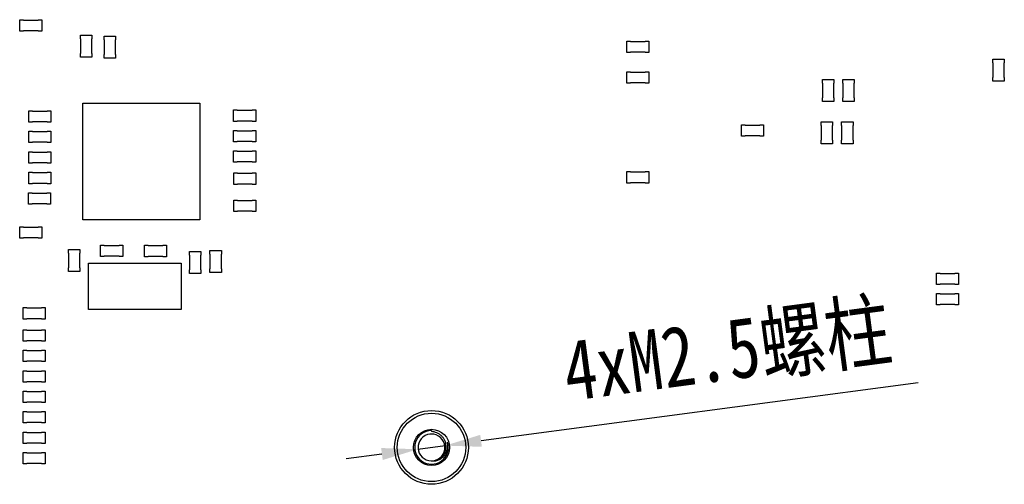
# Model space of a CAD drawing. Header units: millimetres. Extents: x 693 to 1326, y -348 to -145.
# Tile 4 of 8: x 1133 to 1206, y -285 to -250. Entities that reach past the tile are written whole.
import ezdxf

# ---------------------------------------------------------------- set-up
doc = ezdxf.new("R2010")
doc.units = ezdxf.units.MM
doc.header["$LTSCALE"] = 30.734
doc.header["$PDMODE"] = 3
doc.header["$PDSIZE"] = 0.3125
doc.layers.get('0').update_dxf_attribs({"linetype": 'CONTINUOUS'})
doc.layers.get('Defpoints').update_dxf_attribs({"linetype": 'CONTINUOUS'})
doc.layers.add('Dim', color=6, linetype='CONTINUOUS', lineweight=13)
doc.styles.get("Standard").update_dxf_attribs({"font": 'simsun.ttc', "width": 0.8})
doc.dimstyles.new('ISO-25_WS', dxfattribs={"dimscale": 1.8, "dimtxt": 2.5, "dimasz": 1.5, "dimexe": 1.25, "dimexo": 0.625, "dimtad": 1, "dimdsep": 46, "dimtxsty": 'STANDARD', "dimcen": 2.5, "dimadec": 0, "dimazin": 0, "dimtfac": 1, "dimtmove": 0, "dimatfit": 3, "dimfxl": 1, "dimtolj": 1, "dimtzin": 0, "dimarcsym": 0})

# ---------------------------------------------------------------- blocks, each defined once
blk = doc.blocks.new('*D164')
at = {"layer": 'Defpoints', "color": 0}
for p in [(1162.54, -282.213), (1164.572, -281.942)]:
    blk.add_point(p, dxfattribs=at)
at = {"layer": 'Dim', "color": 0, "lineweight": -2}
for p, q in [((1199.803, -277.253), (1167.248, -281.586)), ((1162.54, -282.213), (1164.572, -281.942)), ((1159.863, -282.569), (1157.187, -282.925))]:
    blk.add_line(p, q, dxfattribs=at)
at = {"layer": 'Dim', "color": 0}
for points in [[(1167.189, -281.14), (1167.308, -282.032), (1164.572, -281.942)], [(1159.923, -283.015), (1159.804, -282.123), (1162.54, -282.213)]]:
    blk.add_solid(points, dxfattribs=at)
at = {"layer": 'Dim', "color": 0, "insert": (1185.61, -275.027), "char_height": 4.5, "attachment_point": 5, "rotation": 7.5812}
blk.add_mtext('\\A1;4xM2.5螺柱', dxfattribs=at)

msp = doc.modelspace()

# ---------------------------------------------------------------- linework, layer by layer
at = {"color": 7, "linetype": 'Continuous'}
for p, q in [((1132.877, -251.044), (1132.877, -250.194)), ((1132.877, -250.194), (1133.152, -250.194)), ((1133.152, -250.194), (1133.152, -250.219)), ((1133.152, -250.219), (1134.248, -250.219)), ((1134.248, -250.219), (1134.248, -250.194)), ((1134.248, -250.194), (1134.523, -250.194)), ((1134.523, -250.194), (1134.523, -251.044)), ((1133.152, -251.044), (1132.877, -251.044)), ((1133.152, -251.019), (1133.152, -251.044)), ((1134.248, -251.019), (1133.152, -251.019)), ((1134.248, -251.044), (1134.248, -251.019)), ((1134.523, -251.044), (1134.248, -251.044)), ((1137.398, -251.624), (1137.398, -251.349)), ((1137.398, -251.349), (1138.248, -251.349)), ((1138.248, -251.349), (1138.248, -251.624)), ((1139.168, -251.687), (1139.168, -251.412)), ((1139.168, -251.412), (1140.018, -251.412)), ((1140.018, -251.412), (1140.018, -251.687)), ((1137.423, -251.624), (1137.398, -251.624)), ((1137.423, -252.72), (1137.423, -251.624)), ((1138.223, -251.624), (1138.223, -252.72)), ((1138.248, -251.624), (1138.223, -251.624)), ((1139.193, -251.687), (1139.168, -251.687)), ((1139.193, -252.784), (1139.193, -251.687)), ((1139.993, -251.687), (1139.993, -252.784)), ((1140.018, -251.687), (1139.993, -251.687)), ((1178.103, -252.644), (1178.103, -251.794)), ((1178.103, -251.794), (1178.378, -251.794)), ((1178.378, -251.794), (1178.378, -251.819)), ((1178.378, -251.819), (1179.475, -251.819)), ((1179.475, -251.819), (1179.475, -251.794)), ((1179.475, -251.794), (1179.75, -251.794)), ((1179.75, -251.794), (1179.75, -252.644)), ((1137.398, -252.995), (1137.398, -252.72)), ((1137.398, -252.72), (1137.423, -252.72)), ((1138.248, -252.995), (1137.398, -252.995)), ((1138.223, -252.72), (1138.248, -252.72)), ((1138.248, -252.72), (1138.248, -252.995)), ((1139.168, -253.059), (1139.168, -252.784)), ((1139.168, -252.784), (1139.193, -252.784)), ((1140.018, -253.059), (1139.168, -253.059)), ((1139.993, -252.784), (1140.018, -252.784)), ((1140.018, -252.784), (1140.018, -253.059)), ((1178.378, -252.644), (1178.103, -252.644)), ((1178.378, -252.619), (1178.378, -252.644)), ((1179.475, -252.619), (1178.378, -252.619)), ((1179.475, -252.644), (1179.475, -252.619)), ((1179.75, -252.644), (1179.475, -252.644)), ((1205.38, -253.13), (1206.23, -253.13)), ((1205.38, -253.405), (1205.38, -253.13)), ((1205.405, -253.405), (1205.38, -253.405)), ((1205.405, -254.501), (1205.405, -253.405)), ((1206.23, -253.405), (1206.205, -253.405)), ((1206.205, -253.405), (1206.205, -254.501)), ((1206.23, -253.13), (1206.23, -253.405)), ((1178.103, -254.93), (1178.103, -254.08)), ((1178.103, -254.08), (1178.378, -254.08)), ((1178.378, -254.08), (1178.378, -254.105)), ((1178.378, -254.105), (1179.475, -254.105)), ((1179.475, -254.105), (1179.475, -254.08)), ((1179.475, -254.08), (1179.75, -254.08)), ((1179.75, -254.08), (1179.75, -254.93)), ((1205.38, -254.501), (1205.405, -254.501)), ((1205.38, -254.776), (1205.38, -254.501)), ((1206.205, -254.501), (1206.23, -254.501)), ((1206.23, -254.501), (1206.23, -254.776)), ((1178.378, -254.93), (1178.103, -254.93)), ((1178.378, -254.905), (1178.378, -254.93)), ((1179.475, -254.905), (1178.378, -254.905)), ((1179.475, -254.93), (1179.475, -254.905)), ((1179.75, -254.93), (1179.475, -254.93)), ((1192.674, -254.925), (1192.674, -254.65)), ((1192.674, -254.65), (1193.524, -254.65)), ((1192.699, -254.925), (1192.674, -254.925)), ((1192.699, -256.022), (1192.699, -254.925)), ((1193.499, -254.925), (1193.499, -256.022)), ((1193.524, -254.925), (1193.499, -254.925)), ((1193.524, -254.65), (1193.524, -254.925)), ((1194.198, -254.65), (1195.048, -254.65)), ((1194.198, -254.925), (1194.198, -254.65)), ((1194.223, -254.925), (1194.198, -254.925)), ((1194.223, -256.021), (1194.223, -254.925)), ((1195.048, -254.925), (1195.023, -254.925)), ((1195.023, -254.925), (1195.023, -256.021)), ((1195.048, -254.65), (1195.048, -254.925)), ((1206.23, -254.776), (1205.38, -254.776)), ((1137.588, -265.107), (1137.588, -256.407)), ((1137.588, -256.407), (1146.288, -256.407)), ((1146.288, -256.407), (1146.288, -265.107)), ((1192.674, -256.297), (1192.674, -256.022)), ((1192.674, -256.022), (1192.699, -256.022)), ((1193.524, -256.297), (1192.674, -256.297)), ((1193.499, -256.022), (1193.524, -256.022)), ((1193.524, -256.022), (1193.524, -256.297)), ((1194.198, -256.021), (1194.223, -256.021)), ((1194.198, -256.296), (1194.198, -256.021)), ((1195.048, -256.296), (1194.198, -256.296)), ((1195.023, -256.021), (1195.048, -256.021)), ((1195.048, -256.021), (1195.048, -256.296)), ((1133.547, -257.827), (1133.547, -256.977)), ((1133.547, -256.977), (1133.822, -256.977)), ((1133.822, -256.977), (1133.822, -257.002)), ((1133.822, -257.002), (1134.919, -257.002)), ((1134.919, -257.002), (1134.919, -256.977)), ((1134.919, -256.977), (1135.194, -256.977)), ((1135.194, -256.977), (1135.194, -257.827)), ((1148.815, -257.776), (1148.815, -256.926)), ((1148.815, -256.926), (1149.09, -256.926)), ((1149.09, -256.926), (1149.09, -256.951)), ((1149.09, -256.951), (1150.186, -256.951)), ((1150.186, -256.951), (1150.186, -256.926)), ((1150.186, -256.926), (1150.461, -256.926)), ((1150.461, -256.926), (1150.461, -257.776)), ((1133.822, -257.827), (1133.547, -257.827)), ((1133.822, -257.802), (1133.822, -257.827)), ((1134.919, -257.802), (1133.822, -257.802)), ((1134.919, -257.827), (1134.919, -257.802)), ((1135.194, -257.827), (1134.919, -257.827)), ((1149.09, -257.776), (1148.815, -257.776)), ((1149.09, -257.751), (1149.09, -257.776)), ((1150.186, -257.751), (1149.09, -257.751)), ((1150.186, -257.776), (1150.186, -257.751)), ((1150.461, -257.776), (1150.186, -257.776)), ((1186.655, -258.023), (1186.93, -258.023)), ((1186.655, -258.873), (1186.655, -258.023)), ((1186.93, -258.023), (1186.93, -258.048)), ((1186.93, -258.048), (1188.026, -258.048)), ((1188.026, -258.023), (1188.301, -258.023)), ((1188.026, -258.048), (1188.026, -258.023)), ((1188.301, -258.023), (1188.301, -258.873)), ((1192.584, -257.797), (1193.434, -257.797)), ((1192.584, -258.072), (1192.584, -257.797)), ((1192.609, -258.072), (1192.584, -258.072)), ((1192.609, -259.169), (1192.609, -258.072)), ((1193.434, -258.072), (1193.409, -258.072)), ((1193.409, -258.072), (1193.409, -259.169)), ((1193.434, -257.797), (1193.434, -258.072)), ((1194.108, -257.797), (1194.958, -257.797)), ((1194.108, -258.072), (1194.108, -257.797)), ((1194.133, -258.072), (1194.108, -258.072)), ((1194.133, -259.169), (1194.133, -258.072)), ((1194.958, -258.072), (1194.933, -258.072)), ((1194.933, -258.072), (1194.933, -259.169)), ((1194.958, -257.797), (1194.958, -258.072)), ((1133.547, -259.357), (1133.547, -258.507)), ((1133.547, -258.507), (1133.822, -258.507)), ((1133.822, -258.507), (1133.822, -258.532)), ((1133.822, -258.532), (1134.919, -258.532)), ((1134.919, -258.532), (1134.919, -258.507)), ((1134.919, -258.507), (1135.194, -258.507)), ((1135.194, -258.507), (1135.194, -259.357)), ((1148.815, -259.299), (1148.815, -258.449)), ((1148.815, -258.449), (1149.09, -258.449)), ((1149.09, -258.449), (1149.09, -258.474)), ((1149.09, -258.474), (1150.187, -258.474)), ((1150.187, -258.474), (1150.187, -258.449)), ((1150.187, -258.449), (1150.462, -258.449)), ((1150.462, -258.449), (1150.462, -259.299)), ((1186.93, -258.873), (1186.655, -258.873)), ((1188.026, -258.848), (1186.93, -258.848)), ((1186.93, -258.848), (1186.93, -258.873)), ((1188.026, -258.873), (1188.026, -258.848)), ((1188.301, -258.873), (1188.026, -258.873)), ((1133.822, -259.357), (1133.547, -259.357)), ((1133.822, -259.332), (1133.822, -259.357)), ((1134.919, -259.332), (1133.822, -259.332)), ((1134.919, -259.357), (1134.919, -259.332)), ((1135.194, -259.357), (1134.919, -259.357)), ((1149.09, -259.299), (1148.815, -259.299)), ((1149.09, -259.274), (1149.09, -259.299)), ((1150.187, -259.274), (1149.09, -259.274)), ((1150.187, -259.299), (1150.187, -259.274)), ((1150.462, -259.299), (1150.187, -259.299)), ((1192.584, -259.169), (1192.609, -259.169)), ((1192.584, -259.444), (1192.584, -259.169)), ((1193.434, -259.444), (1192.584, -259.444)), ((1193.409, -259.169), (1193.434, -259.169)), ((1193.434, -259.169), (1193.434, -259.444)), ((1194.108, -259.169), (1194.133, -259.169)), ((1194.108, -259.444), (1194.108, -259.169)), ((1194.958, -259.444), (1194.108, -259.444)), ((1194.933, -259.169), (1194.958, -259.169)), ((1194.958, -259.169), (1194.958, -259.444)), ((1133.547, -260.888), (1133.547, -260.038)), ((1133.547, -260.038), (1133.822, -260.038)), ((1133.822, -260.038), (1133.822, -260.063)), ((1133.822, -260.063), (1134.919, -260.063)), ((1134.919, -260.063), (1134.919, -260.038)), ((1134.919, -260.038), (1135.194, -260.038)), ((1135.194, -260.038), (1135.194, -260.888)), ((1148.815, -260.824), (1148.815, -259.974)), ((1148.815, -259.974), (1149.09, -259.974)), ((1149.09, -259.974), (1149.09, -259.999)), ((1149.09, -259.999), (1150.187, -259.999)), ((1150.187, -259.999), (1150.187, -259.974)), ((1150.187, -259.974), (1150.462, -259.974)), ((1150.462, -259.974), (1150.462, -260.824)), ((1133.822, -260.888), (1133.547, -260.888)), ((1133.822, -260.863), (1133.822, -260.888)), ((1134.919, -260.863), (1133.822, -260.863)), ((1134.919, -260.888), (1134.919, -260.863)), ((1135.194, -260.888), (1134.919, -260.888)), ((1149.09, -260.824), (1148.815, -260.824)), ((1149.09, -260.799), (1149.09, -260.824)), ((1150.187, -260.799), (1149.09, -260.799)), ((1150.187, -260.824), (1150.187, -260.799)), ((1150.462, -260.824), (1150.187, -260.824)), ((1133.547, -262.418), (1133.547, -261.568)), ((1133.547, -261.568), (1133.822, -261.568)), ((1133.822, -261.568), (1133.822, -261.593)), ((1133.822, -261.593), (1134.919, -261.593)), ((1134.919, -261.593), (1134.919, -261.568)), ((1134.919, -261.568), (1135.194, -261.568)), ((1135.194, -261.568), (1135.194, -262.418)), ((1148.82, -262.472), (1148.82, -261.622)), ((1148.82, -261.622), (1149.095, -261.622)), ((1149.095, -261.622), (1149.095, -261.647)), ((1149.095, -261.647), (1150.191, -261.647)), ((1150.191, -261.647), (1150.191, -261.622)), ((1150.191, -261.622), (1150.466, -261.622)), ((1150.466, -261.622), (1150.466, -262.472)), ((1178.103, -262.372), (1178.103, -261.522)), ((1178.103, -261.522), (1178.378, -261.522)), ((1178.378, -261.522), (1178.378, -261.547)), ((1178.378, -261.547), (1179.475, -261.547)), ((1179.475, -261.547), (1179.475, -261.522)), ((1179.475, -261.522), (1179.75, -261.522)), ((1179.75, -261.522), (1179.75, -262.372)), ((1133.822, -262.418), (1133.547, -262.418)), ((1133.822, -262.393), (1133.822, -262.418)), ((1134.919, -262.393), (1133.822, -262.393)), ((1134.919, -262.418), (1134.919, -262.393)), ((1135.194, -262.418), (1134.919, -262.418)), ((1149.095, -262.472), (1148.82, -262.472)), ((1149.095, -262.447), (1149.095, -262.472)), ((1150.191, -262.447), (1149.095, -262.447)), ((1150.191, -262.472), (1150.191, -262.447)), ((1150.466, -262.472), (1150.191, -262.472)), ((1178.378, -262.372), (1178.103, -262.372)), ((1178.378, -262.347), (1178.378, -262.372)), ((1179.475, -262.347), (1178.378, -262.347)), ((1179.475, -262.372), (1179.475, -262.347)), ((1179.75, -262.372), (1179.475, -262.372)), ((1133.522, -263.948), (1133.522, -263.098)), ((1133.522, -263.098), (1133.797, -263.098)), ((1133.797, -263.098), (1133.797, -263.123)), ((1133.797, -263.123), (1134.894, -263.123)), ((1134.894, -263.123), (1134.894, -263.098)), ((1134.894, -263.098), (1135.169, -263.098)), ((1135.169, -263.098), (1135.169, -263.948)), ((1133.797, -263.948), (1133.522, -263.948)), ((1133.797, -263.923), (1133.797, -263.948)), ((1134.894, -263.923), (1133.797, -263.923)), ((1134.894, -263.948), (1134.894, -263.923)), ((1135.169, -263.948), (1134.894, -263.948)), ((1148.82, -264.504), (1148.82, -263.654)), ((1148.82, -263.654), (1149.095, -263.654)), ((1149.095, -263.654), (1149.095, -263.679)), ((1149.095, -263.679), (1150.191, -263.679)), ((1150.191, -263.679), (1150.191, -263.654)), ((1150.191, -263.654), (1150.466, -263.654)), ((1150.466, -263.654), (1150.466, -264.504)), ((1149.095, -264.504), (1148.82, -264.504)), ((1149.095, -264.479), (1149.095, -264.504)), ((1150.191, -264.479), (1149.095, -264.479)), ((1150.191, -264.504), (1150.191, -264.479)), ((1150.466, -264.504), (1150.191, -264.504)), ((1146.288, -265.107), (1137.588, -265.107)), ((1132.877, -266.488), (1132.877, -265.638)), ((1132.877, -265.638), (1133.152, -265.638)), ((1133.152, -265.638), (1133.152, -265.663)), ((1133.152, -265.663), (1134.248, -265.663)), ((1134.248, -265.663), (1134.248, -265.638)), ((1134.248, -265.638), (1134.523, -265.638)), ((1134.523, -265.638), (1134.523, -266.488)), ((1133.152, -266.488), (1132.877, -266.488)), ((1133.152, -266.463), (1133.152, -266.488)), ((1134.248, -266.463), (1133.152, -266.463)), ((1134.248, -266.488), (1134.248, -266.463)), ((1134.523, -266.488), (1134.248, -266.488)), ((1136.501, -267.597), (1136.501, -267.322)), ((1136.501, -267.322), (1137.351, -267.322)), ((1136.526, -267.597), (1136.501, -267.597)), ((1136.526, -268.694), (1136.526, -267.597)), ((1137.326, -267.597), (1137.326, -268.694)), ((1137.351, -267.597), (1137.326, -267.597)), ((1137.351, -267.322), (1137.351, -267.597)), ((1138.905, -267.857), (1138.905, -267.007)), ((1138.905, -267.007), (1139.18, -267.007)), ((1139.18, -267.007), (1139.18, -267.032)), ((1139.18, -267.032), (1140.276, -267.032)), ((1140.276, -267.032), (1140.276, -267.007)), ((1140.276, -267.007), (1140.551, -267.007)), ((1140.551, -267.007), (1140.551, -267.857)), ((1142.168, -267.862), (1142.168, -267.012)), ((1142.168, -267.012), (1142.443, -267.012)), ((1142.443, -267.012), (1142.443, -267.037)), ((1142.443, -267.037), (1143.54, -267.037)), ((1143.54, -267.037), (1143.54, -267.012)), ((1143.54, -267.012), (1143.815, -267.012)), ((1143.815, -267.012), (1143.815, -267.862)), ((1145.526, -267.74), (1145.526, -267.465)), ((1145.526, -267.465), (1146.376, -267.465)), ((1146.376, -267.465), (1146.376, -267.74)), ((1147.05, -267.676), (1147.05, -267.401)), ((1147.05, -267.401), (1147.9, -267.401)), ((1147.075, -267.676), (1147.05, -267.676)), ((1147.075, -268.773), (1147.075, -267.676)), ((1147.875, -267.676), (1147.875, -268.773)), ((1147.9, -267.676), (1147.875, -267.676)), ((1147.9, -267.401), (1147.9, -267.676)), ((1138.005, -271.809), (1138.005, -268.349)), ((1138.005, -268.349), (1144.905, -268.349)), ((1139.18, -267.857), (1138.905, -267.857)), ((1139.18, -267.832), (1139.18, -267.857)), ((1140.276, -267.832), (1139.18, -267.832)), ((1140.276, -267.857), (1140.276, -267.832)), ((1140.551, -267.857), (1140.276, -267.857)), ((1142.443, -267.862), (1142.168, -267.862)), ((1142.443, -267.837), (1142.443, -267.862)), ((1143.54, -267.837), (1142.443, -267.837)), ((1143.54, -267.862), (1143.54, -267.837)), ((1143.815, -267.862), (1143.54, -267.862)), ((1144.905, -268.349), (1144.905, -271.809)), ((1145.551, -267.74), (1145.526, -267.74)), ((1145.551, -268.836), (1145.551, -267.74)), ((1146.351, -267.74), (1146.351, -268.836)), ((1146.376, -267.74), (1146.351, -267.74)), ((1136.501, -268.969), (1136.501, -268.694)), ((1136.501, -268.694), (1136.526, -268.694)), ((1137.351, -268.969), (1136.501, -268.969)), ((1137.326, -268.694), (1137.351, -268.694)), ((1137.351, -268.694), (1137.351, -268.969)), ((1145.526, -269.111), (1145.526, -268.836)), ((1145.526, -268.836), (1145.551, -268.836)), ((1146.376, -269.111), (1145.526, -269.111)), ((1146.351, -268.836), (1146.376, -268.836)), ((1146.376, -268.836), (1146.376, -269.111)), ((1147.05, -269.048), (1147.05, -268.773)), ((1147.05, -268.773), (1147.075, -268.773)), ((1147.9, -269.048), (1147.05, -269.048)), ((1147.875, -268.773), (1147.9, -268.773)), ((1147.9, -268.773), (1147.9, -269.048)), ((1201.171, -269.086), (1201.446, -269.086)), ((1201.171, -269.936), (1201.171, -269.086)), ((1201.446, -269.086), (1201.446, -269.111)), ((1201.446, -269.111), (1202.543, -269.111)), ((1202.543, -269.086), (1202.818, -269.086)), ((1202.543, -269.111), (1202.543, -269.086)), ((1202.818, -269.086), (1202.818, -269.936)), ((1201.446, -269.936), (1201.171, -269.936)), ((1202.543, -269.911), (1201.446, -269.911)), ((1201.446, -269.911), (1201.446, -269.936)), ((1202.543, -269.936), (1202.543, -269.911)), ((1202.818, -269.936), (1202.543, -269.936)), ((1201.171, -270.61), (1201.446, -270.61)), ((1201.171, -271.46), (1201.171, -270.61)), ((1201.446, -270.61), (1201.446, -270.635)), ((1201.446, -270.635), (1202.543, -270.635)), ((1202.543, -270.61), (1202.818, -270.61)), ((1202.543, -270.635), (1202.543, -270.61)), ((1202.818, -270.61), (1202.818, -271.46)), ((1133.131, -272.507), (1133.131, -271.657)), ((1133.131, -271.657), (1133.406, -271.657)), ((1133.406, -271.657), (1133.406, -271.682)), ((1133.406, -271.682), (1134.502, -271.682)), ((1134.502, -271.682), (1134.502, -271.657)), ((1134.502, -271.657), (1134.777, -271.657)), ((1134.777, -271.657), (1134.777, -272.507)), ((1144.905, -271.809), (1138.005, -271.809)), ((1201.446, -271.46), (1201.171, -271.46)), ((1202.543, -271.435), (1201.446, -271.435)), ((1201.446, -271.435), (1201.446, -271.46)), ((1202.543, -271.46), (1202.543, -271.435)), ((1202.818, -271.46), (1202.543, -271.46)), ((1133.406, -272.507), (1133.131, -272.507)), ((1133.406, -272.482), (1133.406, -272.507)), ((1134.502, -272.482), (1133.406, -272.482)), ((1134.502, -272.507), (1134.502, -272.482)), ((1134.777, -272.507), (1134.502, -272.507)), ((1133.131, -274.159), (1133.131, -273.309)), ((1133.131, -273.309), (1133.406, -273.309)), ((1133.406, -273.309), (1133.406, -273.334)), ((1133.406, -273.334), (1134.502, -273.334)), ((1134.502, -273.334), (1134.502, -273.309)), ((1134.502, -273.309), (1134.777, -273.309)), ((1134.777, -273.309), (1134.777, -274.159)), ((1133.406, -274.159), (1133.131, -274.159)), ((1133.406, -274.134), (1133.406, -274.159)), ((1134.502, -274.134), (1133.406, -274.134)), ((1134.502, -274.159), (1134.502, -274.134)), ((1134.777, -274.159), (1134.502, -274.159)), ((1133.131, -275.682), (1133.131, -274.832)), ((1133.131, -274.832), (1133.406, -274.832)), ((1133.406, -274.832), (1133.406, -274.857)), ((1133.406, -274.857), (1134.502, -274.857)), ((1134.502, -274.857), (1134.502, -274.832)), ((1134.502, -274.832), (1134.777, -274.832)), ((1134.777, -274.832), (1134.777, -275.682)), ((1133.406, -275.682), (1133.131, -275.682)), ((1133.406, -275.657), (1133.406, -275.682)), ((1134.502, -275.657), (1133.406, -275.657)), ((1134.502, -275.682), (1134.502, -275.657)), ((1134.777, -275.682), (1134.502, -275.682)), ((1133.131, -277.207), (1133.131, -276.357)), ((1133.131, -276.357), (1133.406, -276.357)), ((1133.406, -276.357), (1133.406, -276.382)), ((1133.406, -276.382), (1134.502, -276.382)), ((1134.502, -276.382), (1134.502, -276.357)), ((1134.502, -276.357), (1134.777, -276.357)), ((1134.777, -276.357), (1134.777, -277.207)), ((1133.406, -277.207), (1133.131, -277.207)), ((1133.406, -277.182), (1133.406, -277.207)), ((1134.502, -277.182), (1133.406, -277.182)), ((1134.502, -277.207), (1134.502, -277.182)), ((1134.777, -277.207), (1134.502, -277.207)), ((1133.131, -278.73), (1133.131, -277.88)), ((1133.131, -277.88), (1133.406, -277.88)), ((1133.406, -277.88), (1133.406, -277.905)), ((1133.406, -277.905), (1134.502, -277.905)), ((1134.502, -277.905), (1134.502, -277.88)), ((1134.502, -277.88), (1134.777, -277.88)), ((1134.777, -277.88), (1134.777, -278.73)), ((1133.406, -278.73), (1133.131, -278.73)), ((1133.406, -278.705), (1133.406, -278.73)), ((1134.502, -278.705), (1133.406, -278.705)), ((1134.502, -278.73), (1134.502, -278.705)), ((1134.777, -278.73), (1134.502, -278.73)), ((1133.131, -280.255), (1133.131, -279.405)), ((1133.131, -279.405), (1133.406, -279.405)), ((1133.406, -279.405), (1133.406, -279.43)), ((1133.406, -279.43), (1134.502, -279.43)), ((1134.502, -279.43), (1134.502, -279.405)), ((1134.502, -279.405), (1134.777, -279.405)), ((1134.777, -279.405), (1134.777, -280.255)), ((1133.406, -280.255), (1133.131, -280.255)), ((1133.131, -281.778), (1133.131, -280.928)), ((1133.131, -280.928), (1133.406, -280.928)), ((1133.406, -280.23), (1133.406, -280.255)), ((1134.502, -280.23), (1133.406, -280.23)), ((1133.406, -280.928), (1133.406, -280.953)), ((1134.502, -280.255), (1134.502, -280.23)), ((1134.777, -280.255), (1134.502, -280.255)), ((1134.502, -280.953), (1134.502, -280.928)), ((1134.502, -280.928), (1134.777, -280.928)), ((1134.777, -280.928), (1134.777, -281.778)), ((1163.556, -280.828), (1163.556, -280.899)), ((1133.406, -280.953), (1134.502, -280.953)), ((1133.406, -281.778), (1133.131, -281.778)), ((1133.406, -281.753), (1133.406, -281.778)), ((1134.502, -281.753), (1133.406, -281.753)), ((1134.502, -281.778), (1134.502, -281.753)), ((1134.777, -281.778), (1134.502, -281.778)), ((1133.131, -283.303), (1133.131, -282.453)), ((1133.131, -282.453), (1133.406, -282.453)), ((1133.406, -282.453), (1133.406, -282.478)), ((1133.406, -282.478), (1134.502, -282.478)), ((1134.502, -282.478), (1134.502, -282.453)), ((1134.502, -282.453), (1134.777, -282.453)), ((1134.777, -282.453), (1134.777, -283.303)), ((1133.406, -283.303), (1133.131, -283.303)), ((1133.406, -283.278), (1133.406, -283.303)), ((1134.502, -283.278), (1133.406, -283.278)), ((1134.502, -283.303), (1134.502, -283.278)), ((1134.777, -283.303), (1134.502, -283.303))]:
    msp.add_line(p, q, dxfattribs=at)
for radius in [2.75, 2.55, 1.35]:
    msp.add_circle((1163.556, -282.078), radius, dxfattribs=at)
for centre, radius, start, end in [((1163.556, -282.078), 1.25, 90, 18), ((1163.556, -282.078), 1, 96.86047, 269.18681), ((1163.556, -282.077), 0.999, 94.8441, 96.86309), ((1163.556, -282.076), 0.999, 94.03398, 94.84373), ((1163.556, -282.077), 0.999, 93.22862, 94.03398), ((1163.556, -282.077), 1, 91.21441, 93.22851), ((1163.556, -282.078), 1, 276.05829, 91.21637), ((1163.556, -282.083), 0.995, 269.18306, 270.00018), ((1163.613, -282.08), 1, 266.75501, 269.98584), ((1163.556, -282.078), 1, 270.40185, 272.41603), ((1163.556, -282.079), 0.998, 272.41641, 273.22684), ((1163.556, -282.081), 0.997, 273.22684, 274.03373), ((1163.613, -282.074), 1.005, 269.98371, 270.9629), ((1163.556, -282.081), 0.996, 274.03383, 274.21068), ((1163.556, -282.08), 0.998, 274.21111, 276.06157)]:
    msp.add_arc(centre, radius, start, end, dxfattribs=at)
for points, knots in [([(1163.629, -283.079), (1163.699, -283.078), (1163.839, -283.061), (1164.038, -282.993), (1164.22, -282.886), (1164.376, -282.745), (1164.501, -282.576), (1164.591, -282.385), (1164.642, -282.181), (1164.652, -281.971), (1164.623, -281.762), (1164.554, -281.563), (1164.45, -281.38), (1164.313, -281.22), (1164.15, -281.088), (1163.965, -280.987), (1163.765, -280.922), (1163.626, -280.902), (1163.556, -280.899)], [0, 0, 0, 0, 0.062493, 0.124967, 0.187447, 0.249931, 0.312421, 0.374914, 0.437408, 0.499908, 0.562411, 0.624915, 0.687423, 0.749933, 0.812444, 0.874959, 0.937479, 1, 1, 1, 1]), ([(1163.556, -283.078), (1163.644, -283.089), (1163.779, -283.089), (1163.953, -283.054), (1164.122, -282.997), (1164.317, -282.887), (1164.48, -282.733), (1164.585, -282.589), (1164.674, -282.435), (1164.749, -282.224), (1164.781, -281.957), (1164.763, -281.778), (1164.745, -281.691)], [0, 0, 0, 0, 0.124714, 0.187226, 0.249758, 0.374619, 0.499544, 0.56214, 0.624745, 0.749778, 0.874858, 1, 1, 1, 1])]:
    msp.add_open_spline(points, degree=3, knots=knots, dxfattribs=at)

# ---------------------------------------------------------------- dimensions: what is measured, and where the dimension line sits
at = {"layer": 'Dim'}
dim = msp.add_diameter_dim_2p(p1=(1162.54, -282.213), p2=(1164.572, -281.942), text='4xM2.5螺柱', dimstyle='ISO-25_WS', override={"dimgap": 0.625, "dimtad": 1, "dimtih": 0, "dimtoh": 0, "dimdec": 2, "dimlfac": 1, "dimpost": '<>', "dimcen": 0, "dimse1": 0, "dimse2": 0, "dimsd1": 0, "dimsd2": 0, "dimtix": 0, "dimtofl": 1, "dimatfit": 3, "dimtvp": 0.1}, dxfattribs=at)
dim.commit()
dim.dimension.update_dxf_attribs({"geometry": '*D164', "text_midpoint": (1186.148, -279.071), "dimtype": 163})

doc.saveas('drawing.dxf')
